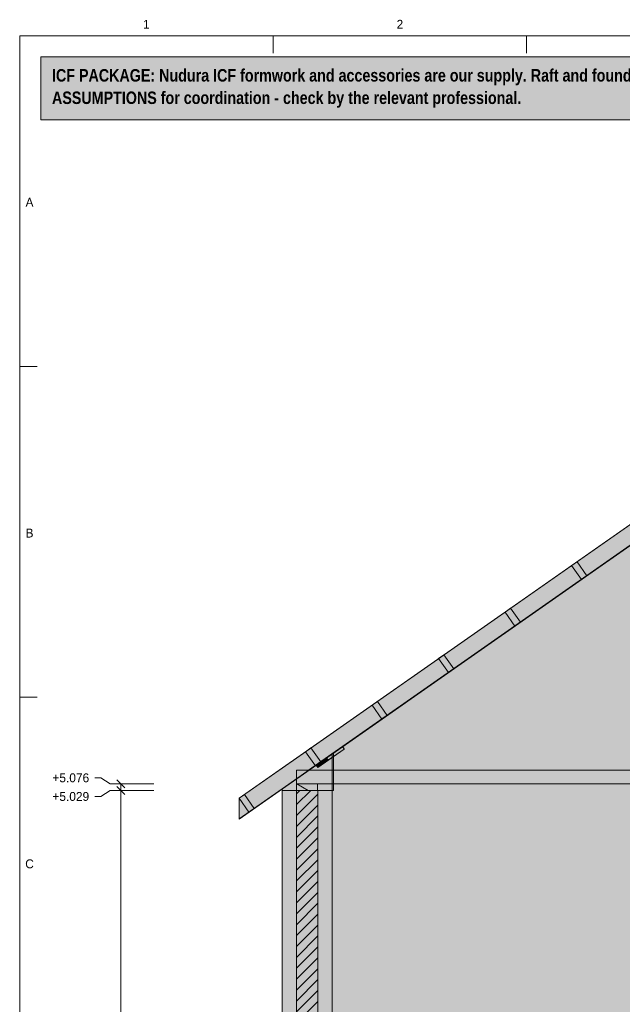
# Model space of a CAD drawing. Header units: millimetres. Extents: x 17 to 413, y 4 to 292.
# Tile 8 of 10: x 20 to 106, y 152 to 292. Entities that reach past the tile are written whole.
import ezdxf
from ezdxf.enums import TextEntityAlignment as Align

# ---------------------------------------------------------------- set-up
doc = ezdxf.new("R2010")
doc.units = ezdxf.units.MM
for name, color, linetype in [('FILL-C_BDBDBF', 7, 'Continuous'), ('FILL-C_CCB294', 7, 'Continuous'), ('FILL-EPS', 7, 'Continuous'), ('FILL-TIMBER', 7, 'Continuous'), ('FILL-WHITE', 7, 'Continuous'), ('LINE-CORE', 7, 'Continuous'), ('LINE-INK', 7, 'Continuous'), ('LINE-RED', 7, 'Continuous'), ('LINE-STEEL_GREY', 7, 'Continuous'), ('LINE-TIMBER_DK', 7, 'Continuous'), ('TEXT-INK', 7, 'Continuous'), ('TEXT-STEEL_GREY', 7, 'Continuous')]:
    doc.layers.add(name, color=color, linetype=linetype)
doc.styles.add('OpenSansCondensed-Bold', font='OpenSansCondensed-Bold.ttf')

msp = doc.modelspace()

# ---------------------------------------------------------------- hatches: boundary and pattern name
at = {"layer": 'FILL-C_BDBDBF', "true_color": 0xbdbdbf}
h = msp.add_hatch(color=256, dxfattribs=at)
h.dxf.hatch_style = 1
h.paths.add_polyline_path([(62.48, 81.81), (60.62, 81.81), (59.43, 81.81), (59.43, 182.39), (62.48, 182.39)])
at = {"layer": 'FILL-C_CCB294', "true_color": 0xccb294}
h = msp.add_hatch(color=256, dxfattribs=at)
h.dxf.hatch_style = 1
h.paths.add_polyline_path([(59.43, 182.39), (59.43, 182.47), (59.43, 183.33), (62.17, 183.33), (62.43, 183.33), (62.43, 183.24), (62.43, 182.39), (59.7, 182.39)])
h = msp.add_hatch(color=256, dxfattribs=at)
h.dxf.hatch_style = 1
h.paths.add_polyline_path([(59.43, 182.39), (59.43, 182.47), (59.43, 183.33), (62.17, 183.33), (62.43, 183.33), (62.43, 183.24), (62.43, 182.39), (59.7, 182.39)])
at = {"layer": 'FILL-EPS', "true_color": 0xccffff}
h = msp.add_hatch(color=256, dxfattribs=at)
h.dxf.hatch_style = 1
h.paths.add_polyline_path([(57.4, 100.5), (57.4, 131.05), (57.4, 136.67), (57.4, 138.2), (57.4, 143.94), (57.4, 167.12), (57.4, 179.15), (57.4, 182.39), (59.43, 182.39), (59.43, 81.81), (59.43, 81.81), (59.43, 73.48), (59.43, 72.66), (59.25, 72.66), (57.4, 72.66), (57.4, 80.99), (57.4, 81.81)])
h = msp.add_hatch(color=256, dxfattribs=at)
h.dxf.hatch_style = 1
h.paths.add_polyline_path([(64.51, 182.39), (64.51, 181.76), (64.51, 181.41), (64.51, 181.02), (64.51, 179.32), (64.51, 166.76), (64.51, 144.11), (64.51, 136.67), (64.51, 135.49), (64.51, 134.48), (64.51, 133.78), (64.51, 131.16), (64.51, 111.85), (64.51, 81.81), (62.48, 81.81), (62.48, 182.39), (63.88, 182.39)])
at = {"layer": 'FILL-TIMBER', "true_color": 0xedd6a8}
h = msp.add_hatch(color=256, dxfattribs=at)
h.dxf.hatch_style = 1
h.paths.add_polyline_path([(64.03, 186.73), (63.98, 186.7), (63.98, 186.71), (63.73, 187.06), (63.77, 187.09), (66, 188.64), (66.24, 188.29), (66.25, 188.28)])
at = {"layer": 'FILL-WHITE', "true_color": 0xfff5f0}
h = msp.add_hatch(color=256, dxfattribs=at)
h.dxf.hatch_style = 1
h.paths.add_polyline_path([(23, 278), (307, 278), (307, 287), (23, 287)])
at = {"layer": 'FILL-WHITE', "true_color": 0xffffff}
h = msp.add_hatch(color=256, dxfattribs=at)
h.dxf.hatch_style = 1
h.paths.add_polyline_path([(51.26, 181.27), (51.26, 181.27), (51.26, 181.27), (156.3, 254.82), (156.3, 251.84), (156.3, 251.84), (156.3, 251.84), (156.3, 251.84), (51.26, 178.29), (51.26, 181.27), (51.26, 181.27)])
h = msp.add_hatch(color=256, dxfattribs=at)
h.dxf.hatch_style = 1
h.paths.add_polyline_path([(51.26, 178.29), (51.26, 181.27), (156.3, 254.82), (156.3, 254.82), (156.3, 254.82), (156.3, 254.82), (156.3, 251.84), (51.26, 178.29), (51.26, 178.29)])
h = msp.add_hatch(color=256, dxfattribs=at)
h.dxf.hatch_style = 1
h.paths.add_polyline_path([(51.26, 181.27), (156.3, 254.82), (156.3, 254.82), (156.3, 254.82), (156.3, 254.82), (156.3, 251.84), (51.26, 178.29), (51.26, 178.29), (51.26, 178.29)])
h = msp.add_hatch(color=256, dxfattribs=at)
h.dxf.hatch_style = 1
h.paths.add_polyline_path([(51.26, 181.27), (51.26, 181.27), (51.26, 181.27), (156.3, 254.82), (156.3, 251.84), (156.3, 251.84), (156.3, 251.84), (156.3, 251.84), (51.26, 178.29), (51.26, 181.27), (51.26, 181.27)])
h = msp.add_hatch(color=256, dxfattribs=at)
h.dxf.hatch_style = 1
h.paths.add_polyline_path([(51.26, 181.27), (59.43, 186.99), (156.3, 254.82), (156.3, 251.89), (61.16, 185.27), (59.43, 185.27), (59.43, 184.06), (51.26, 178.34)])
h = msp.add_hatch(color=256, dxfattribs=at)
h.dxf.hatch_style = 1
h.paths.add_polyline_path([(51.26, 181.27), (51.26, 181.27), (156.3, 254.82), (156.3, 251.89), (61.16, 185.27), (59.43, 185.27), (59.43, 184.06), (59.43, 184.06), (59.43, 184.06), (59.43, 184.06), (51.26, 178.34), (51.26, 181.27), (51.26, 181.27)])
h = msp.add_hatch(color=256, dxfattribs=at)
h.dxf.hatch_style = 1
h.paths.add_polyline_path([(64.52, 187.57), (148.53, 246.4), (164.07, 246.4), (164.07, 246.4), (164.07, 246.4), (248.09, 187.57), (248.09, 187.57), (248.09, 136.67), (248.09, 136.67), (64.52, 136.67)])
h.paths.add_polyline_path([(176.8, 154.46), (176.8, 175.81), (162.79, 175.81), (162.79, 154.46)], flags=0)
h = msp.add_hatch(color=256, dxfattribs=at)
h.dxf.hatch_style = 1
h.paths.add_polyline_path([(64.52, 182.39), (64.72, 182.39), (64.72, 187.71), (148.53, 246.4), (148.53, 246.4), (148.53, 246.4), (164.07, 246.4), (164.07, 246.4), (165.17, 245.63), (165.97, 245.07), (165.99, 245.06), (247.16, 188.22), (247.89, 187.71), (247.89, 182.39), (248.09, 182.39), (248.09, 136.67), (248.09, 136.67), (64.52, 136.67)])
h.paths.add_polyline_path([(177.3, 154.46), (177.3, 176.31), (177.27, 176.3), (177.27, 176.31), (162.29, 176.31), (162.29, 154.46)], flags=0)
h = msp.add_hatch(color=256, dxfattribs=at)
h.dxf.hatch_style = 1
h.paths.add_polyline_path([(100.83, 212.99), (100.06, 212.46), (98.66, 214.45), (99.43, 214.99)])
h = msp.add_hatch(color=256, dxfattribs=at)
h.dxf.hatch_style = 1
h.paths.add_polyline_path([(100.83, 212.99), (100.06, 212.46), (98.66, 214.45), (99.43, 214.99)])
h = msp.add_hatch(color=256, dxfattribs=at)
h.dxf.hatch_style = 1
h.paths.add_polyline_path([(89.95, 208.36), (89.95, 208.36), (91.35, 206.36), (90.58, 205.82), (90.58, 205.82), (90.58, 205.82), (89.18, 207.82), (89.95, 208.36)])
h = msp.add_hatch(color=256, dxfattribs=at)
h.dxf.hatch_style = 1
h.paths.add_polyline_path([(89.95, 208.36), (89.95, 208.36), (91.35, 206.36), (90.58, 205.82), (90.58, 205.82), (90.58, 205.82), (89.18, 207.82), (89.95, 208.36)])
h = msp.add_hatch(color=256, dxfattribs=at)
h.dxf.hatch_style = 1
h.paths.add_polyline_path([(80.47, 201.72), (80.47, 201.72), (81.87, 199.72), (81.1, 199.18), (81.1, 199.18), (81.1, 199.18), (79.7, 201.18), (80.47, 201.72)])
h = msp.add_hatch(color=256, dxfattribs=at)
h.dxf.hatch_style = 1
h.paths.add_polyline_path([(80.47, 201.72), (80.47, 201.72), (81.87, 199.72), (81.1, 199.18), (81.1, 199.18), (81.1, 199.18), (79.7, 201.18), (80.47, 201.72)])
h = msp.add_hatch(color=256, dxfattribs=at)
h.dxf.hatch_style = 1
h.paths.add_polyline_path([(72.39, 193.08), (71.62, 192.54), (70.22, 194.54), (70.99, 195.08)])
h = msp.add_hatch(color=256, dxfattribs=at)
h.dxf.hatch_style = 1
h.paths.add_polyline_path([(72.39, 193.08), (71.62, 192.54), (70.22, 194.54), (70.99, 195.08)])
h = msp.add_hatch(color=256, dxfattribs=at)
h.dxf.hatch_style = 1
h.paths.add_polyline_path([(62.91, 186.45), (62.14, 185.91), (60.74, 187.9), (61.51, 188.44)])
h = msp.add_hatch(color=256, dxfattribs=at)
h.dxf.hatch_style = 1
h.paths.add_polyline_path([(62.91, 186.45), (62.14, 185.91), (60.74, 187.9), (61.51, 188.44)])
h = msp.add_hatch(color=256, dxfattribs=at)
h.dxf.hatch_style = 1
h.paths.add_polyline_path([(66, 188.64), (66.24, 188.3), (66.24, 188.29), (66.25, 188.28), (63.59, 186.43), (63.34, 186.79)])
h = msp.add_hatch(color=256, dxfattribs=at)
h.dxf.hatch_style = 1
h.paths.add_polyline_path([(57.4, 136.67), (57.4, 166.04), (57.4, 166.06), (57.4, 182.59), (64.52, 187.57), (64.52, 187.6), (64.52, 187.6), (64.53, 187.6), (64.53, 187.6), (64.53, 187.59), (64.52, 187.57), (64.52, 136.67), (57.4, 136.67)])
h = msp.add_hatch(color=256, dxfattribs=at)
h.dxf.hatch_style = 1
h.paths.add_polyline_path([(57.4, 182.59), (57.4, 182.59), (57.4, 182.59), (60.94, 185.07), (64.52, 187.57), (64.52, 182.39), (64.52, 182.39), (57.4, 182.39), (57.4, 182.59)])
h = msp.add_hatch(color=256, dxfattribs=at)
h.dxf.hatch_style = 1
h.paths.add_polyline_path([(62.23, 186), (63.73, 187.06), (63.73, 187.06), (63.98, 186.71), (63.98, 186.71), (63.98, 186.7), (62.48, 185.64), (62.48, 185.64), (62.48, 185.64), (62.48, 185.64)])
h = msp.add_hatch(color=256, dxfattribs=at)
h.dxf.hatch_style = 1
h.paths.add_polyline_path([(62.48, 185.64), (62.48, 185.64), (62.23, 186), (63.34, 186.79), (63.34, 186.79), (63.34, 186.79), (63.59, 186.43), (62.48, 185.64)])
h = msp.add_hatch(color=256, dxfattribs=at)
h.dxf.hatch_style = 1
h.paths.add_polyline_path([(63.73, 187.06), (63.73, 187.06), (63.73, 187.06)])
h = msp.add_hatch(color=256, dxfattribs=at)
h.dxf.hatch_style = 1
h.paths.add_polyline_path([(64.72, 187.71), (64.72, 182.39), (64.72, 182.39), (64.72, 182.39), (64.52, 182.39), (64.52, 187.57)])
h = msp.add_hatch(color=256, dxfattribs=at)
h.dxf.hatch_style = 1
h.paths.add_polyline_path([(59.43, 185.27), (253.17, 185.27), (253.17, 183.33), (253.17, 183.33), (59.43, 183.33), (59.43, 185.27)])
h = msp.add_hatch(color=256, dxfattribs=at)
h.dxf.hatch_style = 1
h.paths.add_polyline_path([(59.43, 185.27), (253.17, 185.27), (253.17, 185.27), (253.17, 183.33), (59.43, 183.33), (59.43, 183.33)])
h = msp.add_hatch(color=256, dxfattribs=at)
h.dxf.hatch_style = 1
h.paths.add_polyline_path([(59.43, 183.33), (62.43, 183.33), (62.43, 183.33), (62.43, 182.39), (59.43, 182.39), (59.43, 182.39)])
h = msp.add_hatch(color=256, dxfattribs=at)
h.dxf.hatch_style = 1
h.paths.add_polyline_path([(53.43, 179.81), (52.66, 179.27), (52.66, 179.27), (52.66, 179.27), (51.26, 181.27), (52.03, 181.81)])
h = msp.add_hatch(color=256, dxfattribs=at)
h.dxf.hatch_style = 1
h.paths.add_polyline_path([(53.43, 179.81), (52.66, 179.27), (52.66, 179.27), (52.66, 179.27), (51.26, 181.27), (52.03, 181.81)])
h = msp.add_hatch(color=256, dxfattribs=at)
h.dxf.hatch_style = 1
h.paths.add_polyline_path([(57.4, 182.39), (64.51, 182.39), (64.51, 182.4), (64.51, 182.39), (64.52, 182.39), (64.52, 136.67), (64.52, 136.67), (64.52, 136.67), (64.52, 136.65), (64.52, 136.64), (64.52, 136.64), (64.52, 136.64), (64.52, 136.64), (64.52, 136.64), (64.51, 136.67), (57.4, 136.67), (57.4, 166.08), (57.4, 166.1), (57.4, 182.39)])
h = msp.add_hatch(color=256, dxfattribs=at)
h.dxf.hatch_style = 1
h.paths.add_polyline_path([(57.4, 182.39), (64.51, 182.39), (64.51, 136.67), (57.4, 136.67), (57.4, 136.67), (57.4, 136.67)])

# ---------------------------------------------------------------- linework, layer by layer
at = {"layer": 'LINE-CORE', "lineweight": 5}
for points in [[(51.26, 181.27), (51.26, 181.27), (51.26, 181.27), (156.3, 254.82), (156.3, 251.84), (156.3, 251.84), (156.3, 251.84), (156.3, 251.84), (51.26, 178.29), (51.26, 181.27), (51.26, 181.27)], [(51.26, 178.29), (51.26, 181.27), (156.3, 254.82), (156.3, 254.82), (156.3, 254.82), (156.3, 254.82), (156.3, 251.84), (51.26, 178.29), (51.26, 178.29)], [(51.26, 181.27), (156.3, 254.82), (156.3, 254.82), (156.3, 254.82), (156.3, 254.82), (156.3, 251.84), (51.26, 178.29), (51.26, 178.29), (51.26, 178.29)], [(51.26, 181.27), (51.26, 181.27), (51.26, 181.27), (156.3, 254.82), (156.3, 251.84), (156.3, 251.84), (156.3, 251.84), (156.3, 251.84), (51.26, 178.29), (51.26, 181.27), (51.26, 181.27)], [(51.26, 181.27), (59.43, 186.99), (156.3, 254.82), (156.3, 251.89), (61.16, 185.27), (59.43, 185.27), (59.43, 184.06), (51.26, 178.34)], [(51.26, 181.27), (51.26, 181.27), (156.3, 254.82), (156.3, 251.89), (61.16, 185.27), (59.43, 185.27), (59.43, 184.06), (59.43, 184.06), (59.43, 184.06), (59.43, 184.06), (51.26, 178.34), (51.26, 181.27), (51.26, 181.27)], [(64.52, 187.57), (148.53, 246.4), (164.07, 246.4), (164.07, 246.4), (164.07, 246.4), (248.09, 187.57), (248.09, 187.57), (248.09, 136.67), (248.09, 136.67), (64.52, 136.67)], [(64.52, 182.39), (64.72, 182.39), (64.72, 187.71), (148.53, 246.4), (148.53, 246.4), (148.53, 246.4), (164.07, 246.4), (164.07, 246.4), (165.17, 245.63), (165.97, 245.07), (165.99, 245.06), (247.16, 188.22), (247.89, 187.71), (247.89, 182.39), (248.09, 182.39), (248.09, 136.67), (248.09, 136.67), (64.52, 136.67)], [(100.83, 212.99), (100.06, 212.46), (98.66, 214.45), (99.43, 214.99)], [(100.83, 212.99), (100.06, 212.46), (98.66, 214.45), (99.43, 214.99)], [(89.95, 208.36), (89.95, 208.36), (91.35, 206.36), (90.58, 205.82), (90.58, 205.82), (90.58, 205.82), (89.18, 207.82), (89.95, 208.36)], [(89.95, 208.36), (89.95, 208.36), (91.35, 206.36), (90.58, 205.82), (90.58, 205.82), (90.58, 205.82), (89.18, 207.82), (89.95, 208.36)], [(80.47, 201.72), (80.47, 201.72), (81.87, 199.72), (81.1, 199.18), (81.1, 199.18), (81.1, 199.18), (79.7, 201.18), (80.47, 201.72)], [(80.47, 201.72), (80.47, 201.72), (81.87, 199.72), (81.1, 199.18), (81.1, 199.18), (81.1, 199.18), (79.7, 201.18), (80.47, 201.72)], [(72.39, 193.08), (71.62, 192.54), (70.22, 194.54), (70.99, 195.08)], [(72.39, 193.08), (71.62, 192.54), (70.22, 194.54), (70.99, 195.08)], [(62.91, 186.45), (62.14, 185.91), (60.74, 187.9), (61.51, 188.44)], [(62.91, 186.45), (62.14, 185.91), (60.74, 187.9), (61.51, 188.44)], [(66, 188.64), (66.24, 188.3), (66.24, 188.29), (66.25, 188.28), (63.59, 186.43), (63.34, 186.79)], [(57.4, 136.67), (57.4, 166.04), (57.4, 166.06), (57.4, 182.59), (64.52, 187.57), (64.52, 187.6), (64.52, 187.6), (64.53, 187.6), (64.53, 187.6), (64.53, 187.59), (64.52, 187.57), (64.52, 136.67), (57.4, 136.67)], [(57.4, 182.59), (57.4, 182.59), (57.4, 182.59), (60.94, 185.07), (64.52, 187.57), (64.52, 182.39), (64.52, 182.39), (57.4, 182.39), (57.4, 182.59)], [(62.23, 186), (63.73, 187.06), (63.73, 187.06), (63.98, 186.71), (63.98, 186.71), (63.98, 186.7), (62.48, 185.64), (62.48, 185.64), (62.48, 185.64), (62.48, 185.64)], [(62.48, 185.64), (62.48, 185.64), (62.23, 186), (63.34, 186.79), (63.34, 186.79), (63.34, 186.79), (63.59, 186.43), (62.48, 185.64)], [(63.73, 187.06), (63.73, 187.06), (63.73, 187.06)], [(64.72, 187.71), (64.72, 182.39), (64.72, 182.39), (64.72, 182.39), (64.52, 182.39), (64.52, 187.57)], [(59.43, 185.27), (253.17, 185.27), (253.17, 183.33), (253.17, 183.33), (59.43, 183.33), (59.43, 185.27)], [(59.43, 185.27), (253.17, 185.27), (253.17, 185.27), (253.17, 183.33), (59.43, 183.33), (59.43, 183.33)], [(59.43, 183.33), (62.43, 183.33), (62.43, 183.33), (62.43, 182.39), (59.43, 182.39), (59.43, 182.39)], [(53.43, 179.81), (52.66, 179.27), (52.66, 179.27), (52.66, 179.27), (51.26, 181.27), (52.03, 181.81)], [(53.43, 179.81), (52.66, 179.27), (52.66, 179.27), (52.66, 179.27), (51.26, 181.27), (52.03, 181.81)], [(57.4, 182.39), (64.51, 182.39), (64.51, 182.4), (64.51, 182.39), (64.52, 182.39), (64.52, 136.67), (64.52, 136.67), (64.52, 136.67), (64.52, 136.65), (64.52, 136.64), (64.52, 136.64), (64.52, 136.64), (64.52, 136.64), (64.52, 136.64), (64.51, 136.67), (57.4, 136.67), (57.4, 166.08), (57.4, 166.1), (57.4, 182.39)], [(57.4, 182.39), (64.51, 182.39), (64.51, 136.67), (57.4, 136.67), (57.4, 136.67), (57.4, 136.67)]]:
    msp.add_lwpolyline(points, close=True, dxfattribs=at)
at = {"layer": 'LINE-INK', "lineweight": 5}
for p, q in [((56.12, 290), (56.12, 287.5)), ((92.25, 290), (92.25, 287.5)), ((20, 242.83), (22.5, 242.83)), ((20, 195.67), (22.5, 195.67)), ((31.58, 184.19), (30.7, 184.19)), ((32.9, 183.33), (31.58, 184.19)), ((39.1, 183.33), (32.9, 183.33)), ((34.97, 182.76), (33.84, 183.89)), ((34.97, 181.82), (33.84, 182.95)), ((34.4, 72.67), (34.4, 183.33)), ((31.58, 181.53), (30.7, 181.53)), ((32.9, 182.39), (31.58, 181.53)), ((39.1, 182.39), (32.9, 182.39))]:
    msp.add_line(p, q, dxfattribs=at)
for points in [[(20, 7), (413, 7), (413, 290), (20, 290)], [(64.03, 186.73), (63.98, 186.7), (63.98, 186.71), (63.73, 187.06), (63.77, 187.09), (66, 188.64), (66.24, 188.29), (66.25, 188.28)], [(59.43, 182.39), (59.43, 182.47), (59.43, 183.33), (62.17, 183.33), (62.43, 183.33), (62.43, 183.24), (62.43, 182.39), (59.7, 182.39)], [(59.43, 182.39), (59.43, 182.47), (59.43, 183.33), (62.17, 183.33), (62.43, 183.33), (62.43, 183.24), (62.43, 182.39), (59.7, 182.39)], [(57.4, 100.5), (57.4, 131.05), (57.4, 136.67), (57.4, 138.2), (57.4, 143.94), (57.4, 167.12), (57.4, 179.15), (57.4, 182.39), (59.43, 182.39), (59.43, 81.81), (59.43, 81.81), (59.43, 73.48), (59.43, 72.66), (59.25, 72.66), (57.4, 72.66), (57.4, 80.99), (57.4, 81.81)], [(62.48, 81.81), (60.62, 81.81), (59.43, 81.81), (59.43, 182.39), (62.48, 182.39)], [(64.51, 182.39), (64.51, 181.76), (64.51, 181.41), (64.51, 181.02), (64.51, 179.32), (64.51, 166.76), (64.51, 144.11), (64.51, 136.67), (64.51, 135.49), (64.51, 134.48), (64.51, 133.78), (64.51, 131.16), (64.51, 111.85), (64.51, 81.81), (62.48, 81.81), (62.48, 182.39), (63.88, 182.39)]]:
    msp.add_lwpolyline(points, close=True, dxfattribs=at)
msp.add_lwpolyline([(57.4, 143.94), (57.4, 167.12), (57.4, 179.15), (57.4, 182.39), (59.43, 182.39), (62.48, 182.39), (63.88, 182.39), (64.51, 182.39), (64.51, 181.76), (64.51, 181.41), (64.51, 181.02), (64.51, 179.32), (64.51, 166.76), (64.51, 144.11)], dxfattribs=at)
at = {"layer": 'LINE-RED', "lineweight": 5}
msp.add_lwpolyline([(23, 278), (307, 278), (307, 287), (23, 287)], close=True, dxfattribs=at)
at = {"layer": 'LINE-STEEL_GREY', "lineweight": 5}
for p, q in [((59.43, 180.36), (61.47, 182.39)), ((59.43, 181.91), (59.91, 182.39)), ((59.43, 178.8), (62.48, 181.85)), ((59.43, 177.24), (62.48, 180.29)), ((59.43, 175.69), (62.48, 178.74)), ((59.43, 174.13), (62.48, 177.18)), ((59.43, 172.58), (62.48, 175.63)), ((59.43, 171.02), (62.48, 174.07)), ((59.43, 169.47), (62.48, 172.51)), ((59.43, 167.91), (62.48, 170.96)), ((59.43, 166.36), (62.48, 169.4)), ((59.43, 164.8), (62.48, 167.85)), ((59.43, 163.24), (62.48, 166.29)), ((59.43, 161.69), (62.48, 164.74)), ((59.43, 160.13), (62.48, 163.18)), ((59.43, 158.58), (62.48, 161.63)), ((59.43, 157.02), (62.48, 160.07)), ((59.43, 155.47), (62.48, 158.51)), ((59.43, 153.91), (62.48, 156.96)), ((59.43, 152.35), (62.48, 155.4)), ((59.43, 150.8), (62.48, 153.85)), ((59.43, 149.24), (62.48, 152.29))]:
    msp.add_line(p, q, dxfattribs=at)
at = {"layer": 'LINE-TIMBER_DK', "lineweight": 5}
msp.add_line((59.49, 183.33), (61.11, 182.39), dxfattribs=at)
msp.add_line((59.49, 183.33), (61.11, 182.39), dxfattribs=at)

# ---------------------------------------------------------------- texts
at = {"layer": 'TEXT-INK', "style": 'OpenSansCondensed-Bold'}
for s, p in [('ICF PACKAGE: Nudura ICF formwork and accessories are our supply. Raft and foundations AS PER THE ARCHITECTURAL DRAWINGS; joist ledgers by the engineer. Floors, stairs, partitions, roof and joinery are drawn as DESIGN', (24.6, 283.47)), ('ASSUMPTIONS for coordination - check by the relevant professional.', (24.6, 280.27))]:
    msp.add_text(s, height=1.778, dxfattribs=at).set_placement(p)
at = {"layer": 'TEXT-INK'}
for s, p in [('+5.076', (24.66, 183.55)), ('+5.029', (24.66, 180.89))]:
    msp.add_text(s, height=1.27, dxfattribs=at).set_placement(p)
at = {"layer": 'TEXT-STEEL_GREY'}
for s, p in [('1', (38.06, 291)), ('2', (74.19, 291)), ('A', (21.4, 265.62)), ('B', (21.4, 218.45)), ('C', (21.4, 171.28))]:
    msp.add_text(s, height=1.27, dxfattribs=at).set_placement(p, align=Align.CENTER)

doc.saveas('drawing.dxf')
